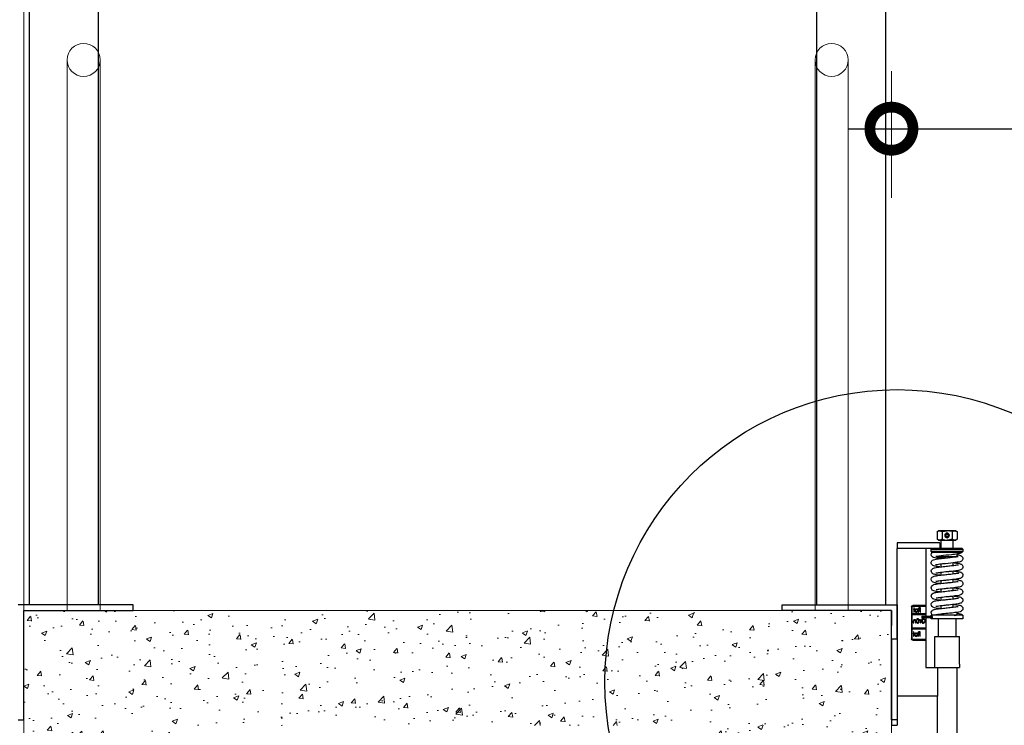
# Model space of a CAD drawing. Extents: x 928609 to 993508, y -1024491 to -979674.
# Tile 29 of 39: x 955726 to 957440, y -1000221 to -998993. Entities that reach past the tile are written whole.
import ezdxf

# ---------------------------------------------------------------- set-up
doc = ezdxf.new("R2010")
doc.units = 0
doc.layers.get('0').update_dxf_attribs({"linetype": 'CONTINUOUS'})
doc.layers.get('Defpoints').update_dxf_attribs({"linetype": 'CONTINUOUS'})
for name, color, linetype in [('Beluchtingstank', 253, 'CONTINUOUS'), ('INSTALLATIE', 6, 'CONTINUOUS'), ('MAAT', 10, 'CONTINUOUS')]:
    doc.layers.add(name, color=color, linetype=linetype)
doc.layers.add('HIDDEN', color=7, linetype='CONTINUOUS', lineweight=9)
doc.styles.add('TAUW-ISOCP', font='tcb_isocp.shx')
doc.dimstyles.new('tzu18-dot_^100', dxfattribs={"dimscale": 100, "dimtxt": 1.8, "dimasz": 3, "dimexe": 2, "dimexo": 0, "dimgap": 0.5, "dimtad": 1, "dimzin": 0, "dimdsep": 46, "dimtxsty": 'TAUW-ISOCP', "dimblk": 'DOTSMALL', "dimcen": 2, "dimdle": 1.5, "dimclre": 8, "dimazin": 0, "dimtp": 1, "dimtm": 1, "dimtfac": 1, "dimtix": 1, "dimtmove": 1, "dimatfit": 3, "dimldrblk": 'DOTSMALL', "dimfxl": 1, "dimtvp": 0.5, "dimtolj": 1, "dimtzin": 0, "dimlwd": -1, "dimlwe": 5, "dimarcsym": 0})

# ---------------------------------------------------------------- blocks, each defined once
blk = doc.blocks.new('voortstuwer zijaanzicht')
at = {"color": 0}
for p, q in [((-111.9, 138.8), (-114.2, 137.4)), ((-114.2, 137.4), (-114.2, 124.1)), ((-111.9, 138.8), (-109.8, 138.8)), ((-109.8, 138.8), (-96.8, 138.8)), ((-105.5, 137.4), (-105.5, 124.1)), ((-96.8, 138.8), (-83.9, 138.8)), ((-88.2, 137.4), (-88.2, 124.1)), ((-83.9, 138.8), (-81.8, 138.8)), ((-79.5, 137.4), (-81.8, 138.8)), ((-79.5, 137.4), (-79.5, 124.1)), ((-114.2, 124.1), (-111.9, 122.8)), ((-109.8, 122.8), (-111.9, 122.8)), ((-96.8, 122.8), (-109.8, 122.8)), ((-106.9, 122.8), (-106.9, 107.8)), ((-83.9, 122.8), (-96.8, 122.8)), ((-95.5, 132.1), (-94.8, 133.3)), ((-93.6, 131.3), (-95, 131.3)), ((-94.8, 133.3), (-94.4, 133.9)), ((-92.9, 131.3), (-93.6, 131.3)), ((-86.8, 107.8), (-86.8, 122.8)), ((-81.8, 122.8), (-83.9, 122.8)), ((-81.8, 122.8), (-79.5, 124.1)), ((-123.3, 107.8), (-124.3, 106.8)), ((-70.2, 106.8), (-124.3, 106.8)), ((-124.3, 106.8), (-124.3, 102.8)), ((-123.3, 107.8), (-71.4, 107.8)), ((-84, 117.8), (-10, 117.8)), ((-84, 117.8), (-84, 107.8)), ((-71.4, 107.8), (-10, 107.8)), ((-69.3, 106.8), (-70.3, 107.8)), ((-69.3, 106.8), (-70.2, 106.8)), ((-69.3, 102.8), (-69.3, 106.8)), ((-60, 107.8), (-60, 8.8)), ((-10, 117.8), (-10, 107.8)), ((-10, -49.2), (-10, 107.8)), ((-124.3, 102.8), (-70.2, 102.8)), ((-124.3, 102.8), (-123.3, 101.8)), ((-71.2, 101.8), (-123.3, 101.8)), ((-72.8, 101.8), (-123.1, 101.8)), ((-113.9, 98.4), (-113.9, 93.8)), ((-112.9, 93.8), (-79.8, 93.8)), ((-81.8, 91.8), (-95.5, 91.8)), ((-86.8, 90.8), (-86.8, 91.8)), ((-81.8, 91.8), (-79.8, 93.8)), ((-79.8, 93.8), (-79.8, 94.4)), ((-70.3, 101.8), (-71.2, 101.8)), ((-70.3, 101.8), (-69.3, 102.8)), ((-70.2, 102.8), (-69.3, 102.8)), ((-106.9, 83), (-106.9, 78.5)), ((-86.8, 76.3), (-86.8, 80.8)), ((-106.9, 68.5), (-106.9, 64)), ((-106.9, 54), (-106.9, 49.5)), ((-86.8, 61.8), (-86.8, 66.3)), ((-86.8, 47.3), (-86.8, 51.8)), ((-106.9, 39.5), (-106.9, 35)), ((-86.8, 32.8), (-86.8, 37.3)), ((-106.9, 25), (-106.9, 20.5)), ((-86.8, 18.3), (-86.8, 22.8)), ((-106.9, 10.5), (-106.9, 6)), ((-86.8, 3.8), (-86.8, 8.3)), ((-60.1, 8.8), (-37, 8.8)), ((-60.1, 7.8), (-60.1, 8.8)), ((-60.1, 7.8), (-60.1, 8.8)), ((-60.1, 8.8), (-60.1, 8.8)), ((-37, 7.8), (-60.1, 7.8)), ((-60.1, 7.8), (-60.1, 7.8)), ((-60.1, 7.8), (-60.1, -5.7)), ((-50.6, 4.7), (-49.3, 4.7)), ((-50.6, -2.8), (-50.6, 4.7)), ((-48.7, 3.9), (-49.9, 3.9)), ((-49.9, 3.9), (-49.9, 1.4)), ((-49.9, 1.4), (-48.8, 1.4)), ((-49.6, 0.6), (-49.9, 0.6)), ((-49.9, 0.6), (-49.9, -2.8)), ((-47.2, -2.8), (-49.6, 0.6)), ((-48.7, 0.6), (-46.3, -2.8)), ((-40.6, 2), (-40.6, 2.6)), ((-40.6, 2.6), (-39.8, 2.6)), ((-39.8, 2), (-40.6, 2)), ((-39.8, 4.8), (-39.1, 4.8)), ((-39.8, 2.6), (-39.8, 4.8)), ((-39.8, -2.8), (-39.8, 2)), ((-39.1, 4.8), (-39.1, 2.6)), ((-39.1, 2.6), (-38.2, 2.6)), ((-38.2, 2), (-39.1, 2)), ((-39.1, 2), (-39.1, -2.8)), ((-38.2, 2.6), (-38.2, 2)), ((-36, -5.7), (-36, 6.8)), ((-35, 6.8), (-35, -49.2)), ((0, 0), (29.5, 0)), ((0, 0), (0, -26.2)), ((-124.3, -8.2), (-96.8, -8.2)), ((-124.3, -8.2), (-124.3, -14.2)), ((-124.3, -14.2), (-96.8, -14.2)), ((-113.9, -3.1), (-113.9, -7.7)), ((-111.9, -14.2), (-111.9, -45.2)), ((-96.8, -8.2), (-69.3, -8.2)), ((-96.8, -14.2), (-69.3, -14.2)), ((-81.8, -45.2), (-81.8, -14.2)), ((-79.8, -8.2), (-79.8, -7.1)), ((-53.3, -9.7), (-70.9, -9.7)), ((-70.9, -12.7), (-53.3, -12.7)), ((-69.3, -9.7), (-69.3, -8.2)), ((-69.3, -14.2), (-69.3, -12.7)), ((-60.1, -5.7), (-36, -5.7)), ((-60.1, -6.7), (-60.1, -5.7)), ((-60.1, -6.7), (-60.1, -5.7)), ((-60.1, -5.7), (-60.1, -5.7)), ((-36, -6.7), (-60.1, -6.7)), ((-60.1, -6.7), (-60.1, -6.7)), ((-60.1, -6.7), (-60.1, -9.7)), ((-60.1, -12.7), (-60.1, -30.7)), ((-52.8, -9.9), (-53.3, -9.7)), ((-53.3, -12.7), (-53.3, -9.7)), ((-53.3, -12.7), (-52.8, -12.6)), ((-52.8, -9.9), (-52.8, -12.6)), ((-52.3, -15.4), (-52.8, -16)), ((-50.8, -21.6), (-50.8, -16.2)), ((-50.8, -16.2), (-50.2, -16.2)), ((-49.9, -2.8), (-50.6, -2.8)), ((-50.2, -16.2), (-50.2, -17)), ((-48.4, -16.3), (-48.8, -16.8)), ((-48, -18.8), (-48, -16.2)), ((-48, -16.2), (-47.4, -16.2)), ((-47.4, -16.2), (-47.4, -18.7)), ((-46.3, -2.8), (-47.2, -2.8)), ((-44.4, -18.7), (-44.4, -16.2)), ((-44.4, -16.2), (-43.7, -16.2)), ((-43.7, -16.2), (-43.7, -18.8)), ((-42.4, -21.6), (-42.4, -16.2)), ((-42.4, -16.2), (-41.7, -16.2)), ((-41.7, -16.2), (-41.7, -17.2)), ((-39.1, -2.8), (-39.8, -2.8)), ((-36, -30.7), (-36, -6.7)), ((-60.1, -30.7), (-36, -30.7)), ((-60.1, -31.7), (-60.1, -30.7)), ((-60.1, -30.7), (-60.1, -30.7)), ((-60.1, -31.7), (-60.1, -30.7)), ((-36, -31.7), (-60.1, -31.7)), ((-60.1, -31.7), (-60.1, -50.2)), ((-60.1, -31.7), (-60.1, -31.7)), ((-54.7, -18.8), (-54.7, -18)), ((-54.7, -18), (-51.9, -18)), ((-52.6, -18.8), (-54.7, -18.8)), ((-50.2, -21.6), (-50.8, -21.6)), ((-50.2, -19.8), (-50.2, -21.6)), ((-41.7, -21.6), (-42.4, -21.6)), ((-41.7, -19.7), (-41.7, -21.6)), ((-38.8, -21.6), (-38.8, -19.1)), ((-38.1, -21.6), (-38.8, -21.6)), ((-38.1, -18.9), (-38.1, -21.6)), ((-36, -49.2), (-36, -31.7)), ((-118.3, -93.2), (-118.3, -45.2)), ((-75.3, -45.2), (-118.3, -45.2)), ((-75.3, -93.2), (-75.3, -45.2)), ((-60.1, -50.2), (-37, -50.2)), ((-60.1, -51.2), (-60.1, -50.2)), ((-60.1, -51.2), (-60.1, -50.2)), ((-60.1, -50.2), (-60.1, -50.2)), ((-37, -51.2), (-60.1, -51.2)), ((-60.1, -51.2), (-60.1, -51.2)), ((-60, -51.2), (-60, -99.2)), ((-50.1, -37.2), (-48.8, -37.2)), ((-50.1, -44.7), (-50.1, -37.2)), ((-49.4, -44.7), (-50.1, -44.7)), ((-49.4, -38), (-49.4, -40.5)), ((-48.3, -38), (-49.4, -38)), ((-49.4, -40.5), (-48.3, -40.5)), ((-49.1, -41.3), (-49.4, -41.3)), ((-49.4, -41.3), (-49.4, -44.7)), ((-46.7, -44.7), (-49.1, -41.3)), ((-48.2, -41.3), (-45.9, -44.7)), ((-45.9, -44.7), (-46.7, -44.7)), ((-40.2, -39.9), (-40.2, -39.2)), ((-40.2, -39.2), (-39.3, -39.2)), ((-39.3, -39.9), (-40.2, -39.9)), ((-39.3, -39.2), (-39.3, -37)), ((-39.3, -37), (-38.6, -37)), ((-39.3, -44.7), (-39.3, -39.9)), ((-38.6, -44.7), (-39.3, -44.7)), ((-38.6, -37), (-38.6, -39.2)), ((-38.6, -39.2), (-37.8, -39.2)), ((-37.8, -39.9), (-38.6, -39.9)), ((-38.6, -39.9), (-38.6, -44.7)), ((-37.8, -39.2), (-37.8, -39.9)), ((-10, -49.2), (-10, -199.2)), ((0, -49.2), (-10, -49.2)), ((0, -49.2), (0, -199.2)), ((0, -49.2), (0, -199.2)), ((-118.3, -93.2), (-118.3, -99.2)), ((-75.9, -99.2), (-118.3, -99.2)), ((-113.7, -99.2), (-113.7, -214.2)), ((-80, -99.2), (-80, -149.2)), ((-60, -99.2), (-75.9, -99.2)), ((-75.3, -99.2), (-75.3, -93.2)), ((-80, -149.2), (-10, -149.2)), ((-80, -214.2), (-80, -149.2)), ((0, -199.2), (-10, -199.2))]:
    blk.add_line(p, q, dxfattribs=at)
at = {"color": 0, "flags": 128}
for points in [[(-105.5, 137.4), (-107.6, 138.4), (-109.8, 138.8)], [(-105.5, 137.4), (-101.3, 138.4), (-96.8, 138.8)], [(-114.2, 124.1), (-112, 123.1), (-109.8, 122.8)], [(-88.2, 124.1), (-92.4, 123.1), (-96.8, 122.8)], [(-113.9, 97.2), (-116.4, 96.8), (-118.5, 96.3), (-120.1, 95.9), (-120.9, 95.5), (-121.6, 95.2), (-122.2, 94.8), (-122.8, 94.2), (-123.6, 93.2), (-124.3, 91.5), (-124.2, 89.3), (-123.2, 87.3), (-121.8, 86), (-119.8, 85.1), (-117.8, 84.5), (-114.6, 84), (-111.2, 83.5), (-107.4, 83), (-103.2, 82.5), (-98.7, 82.1), (-93.9, 81.6), (-91.5, 81.3), (-89, 81.1), (-86.5, 80.8), (-84, 80.5), (-81.7, 80.2), (-79.7, 79.9), (-78.2, 79.6), (-77.3, 79.4), (-76.8, 79.2), (-76.6, 79), (-76.6, 78.9), (-76.6, 78.9)], [(-123.1, 101.7), (-122.9, 101.5), (-122.4, 101.1), (-122.1, 100.9), (-122, 100.8), (-121.8, 100.7), (-121.7, 100.6), (-121.6, 100.5), (-121.4, 100.3), (-121.1, 100.1), (-120.3, 99.8), (-119.1, 99.4), (-117.1, 98.9), (-114.8, 98.5), (-112.3, 98.1), (-109.7, 97.8), (-107.1, 97.5), (-104.5, 97.2), (-99.7, 96.7), (-95, 96.2), (-90.6, 95.7), (-86.4, 95.3), (-82.7, 94.8), (-79.7, 94.3), (-78.5, 94.1), (-77.7, 94), (-77.3, 93.9), (-77.3, 93.9)], [(-84.2, 76), (-82.1, 76.3), (-80, 76.6), (-77.6, 76.9), (-75.7, 77.3), (-73.6, 77.9), (-72.1, 78.7), (-70.8, 79.7), (-69.9, 81), (-69.4, 82.6), (-69.4, 84.1), (-69.8, 85.4), (-70.5, 86.5), (-71.5, 87.5), (-73.3, 88.5), (-75.4, 89.1), (-77.8, 89.6), (-79.9, 90), (-82.2, 90.3), (-84.7, 90.6), (-87.2, 90.9), (-92.4, 91.4), (-97.4, 91.9), (-102, 92.4), (-106.2, 92.9), (-109.9, 93.3), (-112.9, 93.8), (-114.2, 94), (-115.3, 94.2), (-116.1, 94.3), (-116.4, 94.4)], [(-84.1, 90.5), (-82.8, 90.7), (-80.4, 91), (-78.5, 91.3), (-76.3, 91.7), (-74.5, 92.1), (-73.2, 92.6), (-72.2, 93), (-71.5, 93.5), (-70.8, 94.2), (-70, 95.3), (-69.4, 97.2), (-69.6, 99.4), (-70.7, 101.3), (-71.2, 101.7)], [(-109.5, 83.3), (-110.4, 83.2), (-113.2, 82.8), (-115.8, 82.4), (-118, 81.9), (-119.7, 81.5), (-120.9, 81), (-121.7, 80.6), (-122.3, 80.2), (-122.9, 79.6), (-123.6, 78.7), (-124.2, 77.1), (-124.3, 75.1), (-123.7, 73.4), (-122.6, 72.2), (-121.4, 71.3), (-120, 70.7), (-118.4, 70.2), (-116.5, 69.8), (-112.4, 69.1), (-110.1, 68.8), (-107.8, 68.6), (-105, 68.2), (-102.5, 68), (-100.6, 67.8), (-99.1, 67.6), (-97.2, 67.4), (-94.6, 67.2), (-91.5, 66.8), (-88.3, 66.5), (-85.6, 66.2), (-83.4, 65.9), (-81.6, 65.7), (-80.3, 65.4), (-79, 65.2), (-77.9, 65), (-77.3, 64.9), (-77.3, 64.9)], [(-109.6, 68.8), (-110, 68.7), (-113.2, 68.3), (-115.7, 67.9), (-117.6, 67.5), (-119.1, 67.2), (-120.7, 66.6), (-122.3, 65.7), (-123.5, 64.4), (-124.2, 62.7), (-124.3, 61), (-124, 59.8), (-123.7, 58.9), (-123.1, 58.1), (-122.2, 57.3), (-121, 56.5), (-119.7, 56), (-118.4, 55.7), (-117, 55.4), (-114.8, 55), (-112.5, 54.6), (-109.7, 54.3), (-106.2, 53.9), (-102.9, 53.5), (-100, 53.2), (-97.6, 53), (-95.8, 52.8), (-94.4, 52.6), (-92.8, 52.5), (-90.6, 52.2), (-88, 52), (-85.2, 51.6), (-82.6, 51.3), (-80.6, 51), (-79, 50.7), (-78, 50.5), (-77.3, 50.4), (-77.2, 50.4)], [(-84.1, 61.5), (-81.4, 61.9), (-78.7, 62.3), (-76.3, 62.7), (-74.3, 63.2), (-73.1, 63.6), (-72.2, 64.1), (-71.5, 64.5), (-71, 65), (-70.2, 65.9), (-69.6, 67.3), (-69.4, 69.2), (-69.8, 71), (-70.7, 72.3), (-71.8, 73.2), (-73.1, 73.9), (-75.2, 74.6), (-77.7, 75.1), (-80.5, 75.5), (-82.7, 75.8), (-85.2, 76.1), (-87.6, 76.4), (-89.9, 76.7), (-92.8, 77), (-95.4, 77.2), (-97.8, 77.5), (-99.7, 77.7), (-101.9, 77.9), (-104.3, 78.2), (-106.7, 78.4), (-108.9, 78.7), (-110.8, 79), (-112.4, 79.2), (-113.9, 79.4), (-115.2, 79.7), (-116.2, 79.9), (-116.5, 79.9)], [(-109.6, 54.3), (-109.8, 54.2), (-112.7, 53.9), (-114.8, 53.6), (-116.3, 53.3), (-117.3, 53.1), (-118.2, 52.9), (-119.2, 52.6), (-120.5, 52.2), (-121.9, 51.5), (-122.9, 50.7), (-123.6, 49.7), (-124.1, 48.5), (-124.3, 46.6), (-124.1, 45.4), (-123.7, 44.4), (-122.5, 43), (-121.2, 42.1), (-119.5, 41.5), (-117.8, 41), (-115.8, 40.6), (-113.9, 40.3), (-111.6, 40), (-108.9, 39.7), (-105.9, 39.3), (-102, 38.9), (-99, 38.6), (-96.9, 38.4), (-95.4, 38.2), (-93.4, 38), (-91.1, 37.8), (-88.3, 37.5), (-85.4, 37.1), (-82.7, 36.8), (-80.7, 36.5), (-79.3, 36.3), (-78.5, 36.2), (-78.1, 36.1), (-78.1, 36.2)], [(-84.2, 47), (-82.3, 47.3), (-78.7, 47.8), (-76.5, 48.2), (-74.5, 48.6), (-72.8, 49.3), (-71.6, 49.9), (-70.5, 51), (-69.6, 52.6), (-69.4, 54.7), (-70, 56.8), (-71.1, 58.2), (-72.1, 58.9), (-73.1, 59.4), (-74.5, 59.9), (-76.2, 60.3), (-78.5, 60.7), (-80.7, 61.1), (-83.3, 61.4), (-86.2, 61.8), (-89.1, 62.1), (-92.3, 62.4), (-94.6, 62.7), (-96.5, 62.9), (-98.5, 63.1), (-100.8, 63.3), (-103.6, 63.6), (-106.6, 63.9), (-109.4, 64.3), (-111.9, 64.6), (-113.9, 64.9), (-115.4, 65.2), (-116.5, 65.4), (-117.1, 65.7), (-117.3, 65.8), (-117.3, 65.9)], [(-109.5, 39.8), (-110.2, 39.7), (-112.9, 39.3), (-115.3, 39), (-117.4, 38.6), (-119.7, 38), (-121.1, 37.4), (-122, 36.9), (-122.6, 36.4), (-123.3, 35.7), (-124, 34.4), (-124.3, 32.5), (-124, 30.6), (-122.9, 28.9), (-121.6, 27.9), (-120.2, 27.2), (-117.1, 26.4), (-113, 25.7), (-110.6, 25.4), (-108.1, 25.1), (-105.6, 24.8), (-103.4, 24.6), (-101.4, 24.4), (-99.8, 24.2), (-98.5, 24.1), (-96.8, 23.9), (-94.6, 23.7), (-91.9, 23.4), (-88.8, 23), (-86, 22.7), (-83.5, 22.4), (-81.5, 22.1), (-79.8, 21.9), (-78.6, 21.6), (-77.8, 21.5), (-77.6, 21.5)], [(-84.2, 32.5), (-82.3, 32.7), (-79.9, 33.1), (-78, 33.4), (-75.9, 33.8), (-73.8, 34.4), (-72.2, 35.1), (-71.2, 35.8), (-70.3, 36.7), (-69.6, 38), (-69.4, 39.7), (-69.7, 41.5), (-70.8, 43.2), (-72, 44.2), (-73.1, 44.8), (-74.1, 45.2), (-75.8, 45.7), (-77.8, 46.1), (-80.4, 46.5), (-83, 46.9), (-86.1, 47.3), (-89.2, 47.6), (-91.9, 47.9), (-94.2, 48.1), (-96, 48.3), (-97.4, 48.4), (-99, 48.6), (-101.2, 48.8), (-103.8, 49.1), (-106.7, 49.4), (-109.5, 49.8), (-111.8, 50.1), (-113.7, 50.4), (-115, 50.6), (-116, 50.8), (-116.4, 50.9), (-116.4, 50.9)], [(-84.2, 18), (-81.7, 18.3), (-78.8, 18.8), (-76, 19.3), (-74.1, 19.8), (-72.8, 20.3), (-71.9, 20.7), (-71.6, 20.9), (-71.4, 21.1), (-70.8, 21.7), (-70.1, 22.6), (-69.5, 24), (-69.4, 25.5), (-69.6, 26.7), (-69.9, 27.6), (-70.1, 28), (-70.4, 28.4), (-71.2, 29.3), (-72.8, 30.3), (-74.5, 30.9), (-75.8, 31.2), (-77.2, 31.5), (-79.2, 31.9), (-81.5, 32.2), (-84.4, 32.5), (-87.3, 32.9), (-90, 33.2), (-93.2, 33.5), (-95.8, 33.8), (-98.8, 34.1), (-101.4, 34.4), (-104.2, 34.7), (-107.2, 35), (-109.9, 35.3), (-112.3, 35.7), (-114.2, 36), (-115.6, 36.2), (-116.3, 36.4), (-116.4, 36.4)], [(-109.5, 25.3), (-110.9, 25.1), (-114.8, 24.6), (-117, 24.2), (-119, 23.7), (-120.7, 23.1), (-122.1, 22.3), (-123.5, 20.9), (-124.3, 18.8), (-124.2, 16.6), (-123.4, 15.1), (-122.7, 14.2), (-122, 13.6), (-121.3, 13.2), (-120, 12.7), (-118.1, 12.1), (-116, 11.7), (-114.1, 11.4), (-111.9, 11.1), (-109, 10.7), (-106.2, 10.4), (-102.9, 10), (-99.8, 9.7), (-97.2, 9.4), (-95, 9.2), (-93.3, 9), (-91.3, 8.8), (-88.7, 8.5), (-85.6, 8.2), (-82.6, 7.8), (-80.3, 7.4), (-78.7, 7.2), (-77.7, 7), (-77.3, 6.9), (-77.3, 6.9)], [(-84.2, 3.5), (-81, 3.9), (-77.8, 4.4), (-74.9, 5), (-73.6, 5.4), (-72.2, 6), (-70.8, 7.1), (-69.7, 9), (-69.4, 11.2), (-69.9, 13.1), (-70.7, 14.3), (-71.4, 14.9), (-72.1, 15.4), (-73.1, 15.9), (-74.4, 16.4), (-75.8, 16.7), (-77.5, 17.1), (-79.7, 17.4), (-82.5, 17.8), (-85.8, 18.2), (-89, 18.6), (-91.6, 18.8), (-93.5, 19), (-95.2, 19.2), (-97.4, 19.5), (-100.2, 19.7), (-103.3, 20.1), (-106.5, 20.4), (-109.1, 20.7), (-111.2, 21), (-112.8, 21.2), (-114, 21.4), (-115.2, 21.7), (-116.2, 21.9), (-116.5, 21.9), (-116.5, 21.9)], [(-109.5, 10.8), (-113.5, 10.2), (-117.1, 9.6), (-119, 9.2), (-120.7, 8.6), (-122.3, 7.7), (-123.4, 6.5), (-124.1, 5.1), (-124.3, 3.8), (-124.2, 2.3), (-123.5, 0.7), (-122.2, -0.7), (-120.9, -1.5), (-119.7, -2), (-116.7, -2.7), (-112.8, -3.3), (-110.4, -3.6), (-108, -3.9), (-105.7, -4.2), (-103.6, -4.4), (-101, -4.7), (-98.2, -5), (-94.9, -5.3), (-92, -5.6), (-88.9, -5.9), (-85.9, -6.3), (-83.1, -6.6), (-80.7, -7), (-78.8, -7.3), (-78.1, -7.4), (-77.6, -7.5), (-77.3, -7.6), (-77.3, -7.6)], [(-71.9, -8.3), (-71.5, -8), (-70.9, -7.5), (-70.2, -6.5), (-69.5, -5), (-69.4, -4.1), (-69.4, -3), (-70.1, -1), (-70.9, -0.2), (-71.7, 0.5), (-73.3, 1.4), (-74.6, 1.9), (-76.5, 2.4), (-78.9, 2.8), (-81.9, 3.2), (-84.8, 3.6), (-87.7, 3.9), (-90.5, 4.2), (-92.9, 4.5), (-95.4, 4.7), (-97.3, 4.9), (-99.7, 5.2), (-102, 5.4), (-104.8, 5.7), (-107.7, 6.1), (-110.3, 6.4), (-112.4, 6.7), (-114, 6.9), (-115.3, 7.2), (-116.1, 7.3), (-116.3, 7.4)], [(-113.9, -4.3), (-115.6, -4.6), (-117.6, -5), (-119.6, -5.5), (-121, -6), (-121.9, -6.5), (-122.5, -7), (-123.2, -7.7), (-123.5, -8.2)], [(-71.4, -11.2), (-71.4, -10.8), (-71.3, -10.4), (-71.2, -10), (-71, -9.8), (-70.9, -9.8)], [(-70.9, -12.7), (-71, -12.7), (-71.2, -12.4), (-71.3, -12), (-71.4, -11.5), (-71.4, -11.2)]]:
    blk.add_lwpolyline(points, dxfattribs=at)
at = {"color": 0}
blk.add_circle((-96.8, 130.8), 4, dxfattribs=at)
for centre, radius, start, end in [((-109.7, 130.5), 8.25, 91.24, 123.144), ((-97.1, 108.8), 30, 72.8014, 89.6108), ((-83.5, 129.9), 8.91, 92.4609, 121.9231), ((-84.1, 130.2), 8.52, 57.3858, 88.2302), ((-110, 131), 8.25, 271.2398, 303.1441), ((-96.6, 152.7), 30, 252.8014, 269.6108), ((-96.8, 130.8), 3.31, 51.1397, 8.8603), ((-96.8, 130.8), 1.95, 44.8572, 15.1428), ((-83.5, 131.7), 8.92, 238.0878, 267.5283), ((-84.1, 131.3), 8.52, 271.7627, 302.6212), ((-37, 6.8), 2, 0, 90), ((-37, 6.8), 1, 0, 90), ((-122.5, -80.3), 73.2, 79.764, 84.9566), ((-37, -49.2), 1, 270, 0), ((-37, -49.2), 2, 270, 0)]:
    blk.add_arc(centre, radius, start, end, dxfattribs=at)
for points, knots in [([(-49.3, 4.7), (-49, 4.7), (-48.5, 4.7), (-48, 4.6), (-47.8, 4.5)], [0, 0, 0, 0, 0.5603032, 1, 1, 1, 1]), ([(-48.8, 1.4), (-48.5, 1.4), (-48.1, 1.4), (-47.5, 1.6), (-47.2, 2.1), (-47.1, 2.5), (-47.1, 2.6)], [0, 0, 0, 0, 0.281567, 0.559799, 0.779728, 1, 1, 1, 1]), ([(-47.1, 2.6), (-47.1, 2.8), (-47.1, 3.1), (-47.4, 3.5), (-47.9, 3.9), (-48.4, 3.9), (-48.7, 3.9)], [0, 0, 0, 0, 0.187114, 0.374123, 0.560637, 1, 1, 1, 1]), ([(-46.4, 2.6), (-46.5, 2.3), (-46.5, 1.7), (-47.1, 0.9), (-47.9, 0.6), (-48.5, 0.6), (-48.7, 0.6)], [0, 0, 0, 0, 0.280112, 0.55852, 0.778716, 1, 1, 1, 1]), ([(-47.8, 4.5), (-47.5, 4.5), (-47.1, 4.3), (-46.5, 3.6), (-46.5, 3), (-46.4, 2.6)], [0, 0, 0, 0, 0.280312, 0.561099, 1, 1, 1, 1]), ([(-45.9, -0.1), (-45.9, 0.3), (-45.8, 1), (-45.4, 1.6), (-45.3, 1.8)], [0, 0, 0, 0, 0.55962, 1, 1, 1, 1]), ([(-45.3, 1.8), (-45, 2.1), (-44.5, 2.6), (-43.7, 2.7), (-43.4, 2.7)], [0, 0, 0, 0, 0.559193, 1, 1, 1, 1]), ([(-43.4, 2.1), (-43.7, 2), (-44.3, 1.9), (-44.9, 1.3), (-45.2, 0.6), (-45.2, 0.1), (-45.3, -0.1)], [0, 0, 0, 0, 0.2783312, 0.5583014, 0.7790416, 1, 1, 1, 1]), ([(-43.4, 2.7), (-43, 2.7), (-42.3, 2.6), (-41.8, 2.1), (-41.6, 1.8)], [0, 0, 0, 0, 0.558549, 1, 1, 1, 1]), ([(-41.6, -0.1), (-41.6, 0.2), (-41.7, 0.8), (-42.1, 1.5), (-42.7, 2), (-43.2, 2), (-43.4, 2.1)], [0, 0, 0, 0, 0.28032, 0.560305, 0.780359, 1, 1, 1, 1]), ([(-41.6, 1.8), (-41.4, 1.5), (-41, 0.9), (-41, 0.2), (-40.9, -0.1)], [0, 0, 0, 0, 0.559131, 1, 1, 1, 1]), ([(-58.8, -17.9), (-58.8, -17.3), (-58.6, -16.2), (-57.8, -14.9), (-56.6, -14.1), (-55.7, -14), (-55.3, -14)], [0, 0, 0, 0, 0.2801528, 0.5598324, 0.7798792, 1, 1, 1, 1]), ([(-55.2, -14.7), (-55.7, -14.8), (-56.6, -14.9), (-57.5, -15.8), (-58, -16.8), (-58.1, -17.5), (-58.1, -17.9)], [0, 0, 0, 0, 0.27911, 0.558707, 0.779348, 1, 1, 1, 1]), ([(-55.3, -14), (-54.6, -14.1), (-53.4, -14.2), (-52.6, -15.1), (-52.3, -15.4)], [0, 0, 0, 0, 0.557913, 1, 1, 1, 1]), ([(-52.8, -16), (-53.2, -15.6), (-53.9, -14.9), (-54.8, -14.8), (-55.2, -14.7)], [0, 0, 0, 0, 0.560243, 1, 1, 1, 1]), ([(-50.2, -17), (-50, -16.7), (-49.8, -16.4), (-49.3, -16.1), (-49.1, -16.1), (-49, -16.1)], [0, 0, 0, 0, 0.559093, 0.779718, 1, 1, 1, 1]), ([(-49.1, -16.7), (-49.2, -16.8), (-49.5, -16.9), (-49.9, -17.3), (-50, -17.7), (-50.1, -17.9)], [0, 0, 0, 0, 0.277479, 0.558124, 1, 1, 1, 1]), ([(-48.8, -16.8), (-48.8, -16.8), (-48.9, -16.8), (-49, -16.8), (-49.1, -16.7)], [0, 0, 0, 0, 0.560505, 1, 1, 1, 1]), ([(-49, -16.1), (-48.9, -16.1), (-48.7, -16.1), (-48.5, -16.2), (-48.4, -16.3)], [0, 0, 0, 0, 0.558997, 1, 1, 1, 1]), ([(-47.3, -14.7), (-47.3, -14.6), (-47.3, -14.4), (-47.1, -14.2), (-46.9, -14.1), (-46.8, -14.1), (-46.7, -14.1)], [0, 0, 0, 0, 0.2800893, 0.5599255, 0.7800119, 1, 1, 1, 1]), ([(-46.7, -15.3), (-46.8, -15.3), (-47, -15.3), (-47.2, -15.1), (-47.3, -14.9), (-47.3, -14.7), (-47.3, -14.7)], [0, 0, 0, 0, 0.2787076, 0.5585546, 0.7793758, 1, 1, 1, 1]), ([(-46.7, -14.1), (-46.7, -14.1), (-46.5, -14.1), (-46.3, -14.3), (-46.2, -14.5), (-46.2, -14.6), (-46.2, -14.7)], [0, 0, 0, 0, 0.278566, 0.558562, 0.779318, 1, 1, 1, 1]), ([(-46.2, -14.7), (-46.2, -14.8), (-46.2, -14.9), (-46.4, -15.1), (-46.5, -15.3), (-46.7, -15.3), (-46.7, -15.3)], [0, 0, 0, 0, 0.2800818, 0.5600468, 0.780121, 1, 1, 1, 1]), ([(-43.4, -2.9), (-43.8, -2.9), (-44.6, -2.8), (-45.4, -2), (-45.9, -1.1), (-45.9, -0.4), (-45.9, -0.1)], [0, 0, 0, 0, 0.278995, 0.558481, 0.779188, 1, 1, 1, 1]), ([(-45.4, -14.7), (-45.4, -14.6), (-45.4, -14.4), (-45.3, -14.2), (-45.1, -14.1), (-45, -14.1), (-44.9, -14.1)], [0, 0, 0, 0, 0.280088, 0.559925, 0.780012, 1, 1, 1, 1]), ([(-44.9, -15.3), (-45, -15.3), (-45.2, -15.3), (-45.3, -15.1), (-45.4, -14.9), (-45.4, -14.7), (-45.4, -14.7)], [0, 0, 0, 0, 0.278701, 0.558554, 0.779376, 1, 1, 1, 1]), ([(-45.3, -0.1), (-45.2, -0.4), (-45.2, -1), (-44.7, -1.7), (-44.1, -2.2), (-43.7, -2.2), (-43.4, -2.3)], [0, 0, 0, 0, 0.280315, 0.560186, 0.780166, 1, 1, 1, 1]), ([(-44.9, -14.1), (-44.8, -14.1), (-44.7, -14.1), (-44.5, -14.3), (-44.4, -14.5), (-44.4, -14.6), (-44.4, -14.7)], [0, 0, 0, 0, 0.278573, 0.558567, 0.779318, 1, 1, 1, 1]), ([(-44.4, -14.7), (-44.4, -14.8), (-44.4, -14.9), (-44.5, -15.1), (-44.7, -15.3), (-44.9, -15.3), (-44.9, -15.3)], [0, 0, 0, 0, 0.280082, 0.560042, 0.780122, 1, 1, 1, 1]), ([(-43.4, -2.3), (-43.1, -2.2), (-42.6, -2.1), (-42, -1.5), (-41.7, -0.8), (-41.6, -0.4), (-41.6, -0.1)], [0, 0, 0, 0, 0.278806, 0.558196, 0.779047, 1, 1, 1, 1]), ([(-40.9, -0.1), (-41, -0.5), (-41.1, -1.3), (-41.7, -2.2), (-42.5, -2.9), (-43.1, -2.9), (-43.4, -2.9)], [0, 0, 0, 0, 0.280101, 0.560165, 0.780011, 1, 1, 1, 1]), ([(-41.7, -17.2), (-41.4, -16.8), (-41, -16.2), (-40.2, -16.1), (-39.9, -16.1)], [0, 0, 0, 0, 0.559905, 1, 1, 1, 1]), ([(-40, -16.7), (-40.2, -16.8), (-40.7, -16.8), (-41.3, -17.4), (-41.5, -17.9), (-41.6, -18.2)], [0, 0, 0, 0, 0.2798594, 0.5607543, 1, 1, 1, 1]), ([(-38.9, -17.8), (-38.9, -17.7), (-38.9, -17.3), (-39.2, -17), (-39.6, -16.8), (-39.9, -16.8), (-40, -16.7)], [0, 0, 0, 0, 0.2803144, 0.5590476, 0.7793395, 1, 1, 1, 1]), ([(-39.9, -16.1), (-39.8, -16.1), (-39.4, -16.1), (-39, -16.3), (-38.7, -16.6), (-38.3, -17.1), (-38.2, -17.9), (-38.1, -18.5), (-38.1, -18.9)], [0, 0, 0, 0, 0.1250365, 0.2500178, 0.3750956, 0.5001487, 0.7494955, 1, 1, 1, 1]), ([(-58, -20.4), (-58.3, -20), (-58.7, -19.2), (-58.8, -18.3), (-58.8, -17.9)], [0, 0, 0, 0, 0.559294, 1, 1, 1, 1]), ([(-58.1, -17.9), (-58.1, -18.3), (-58, -19.2), (-57.2, -20.3), (-56.2, -21), (-55.5, -21), (-55.1, -21.1)], [0, 0, 0, 0, 0.279896, 0.559517, 0.779799, 1, 1, 1, 1]), ([(-55.2, -21.8), (-55.8, -21.8), (-56.9, -21.6), (-57.7, -20.8), (-58, -20.4)], [0, 0, 0, 0, 0.558903, 1, 1, 1, 1]), ([(-51.9, -18), (-51.9, -18.5), (-52, -19.6), (-52.7, -20.9), (-53.9, -21.7), (-54.7, -21.8), (-55.2, -21.8)], [0, 0, 0, 0, 0.280748, 0.560151, 0.77982, 1, 1, 1, 1]), ([(-55.1, -21.1), (-54.8, -21), (-54, -21), (-53.2, -20.3), (-52.7, -19.6), (-52.6, -19), (-52.6, -18.8)], [0, 0, 0, 0, 0.279725, 0.5591839, 0.7794565, 1, 1, 1, 1]), ([(-50.1, -17.9), (-50.1, -18.3), (-50.2, -18.9), (-50.2, -19.5), (-50.2, -19.8)], [0, 0, 0, 0, 0.559721, 1, 1, 1, 1]), ([(-45.9, -21.7), (-46.2, -21.7), (-46.8, -21.7), (-47.3, -21.2), (-47.8, -20.7), (-48, -19.8), (-48, -19.1), (-48, -18.8)], [0, 0, 0, 0, 0.249025, 0.37428, 0.499591, 0.74901, 1, 1, 1, 1]), ([(-47.4, -18.7), (-47.4, -19), (-47.4, -19.4), (-47.3, -19.8), (-47.3, -20)], [0, 0, 0, 0, 0.560256, 1, 1, 1, 1]), ([(-47.3, -20), (-47.2, -20.2), (-47.1, -20.5), (-46.7, -20.9), (-46.3, -21), (-46, -21.1), (-45.9, -21.1)], [0, 0, 0, 0, 0.279891, 0.559355, 0.779589, 1, 1, 1, 1]), ([(-43.7, -18.8), (-43.7, -19.2), (-43.7, -20), (-44.1, -21), (-45, -21.7), (-45.6, -21.7), (-45.9, -21.7)], [0, 0, 0, 0, 0.28157, 0.560501, 0.779831, 1, 1, 1, 1]), ([(-45.9, -21.1), (-45.7, -21.1), (-45.4, -21), (-44.9, -20.8), (-44.6, -20.4), (-44.5, -20.2), (-44.5, -20)], [0, 0, 0, 0, 0.2799694, 0.5595402, 0.7797802, 1, 1, 1, 1]), ([(-44.5, -20), (-44.5, -19.8), (-44.4, -19.4), (-44.4, -18.9), (-44.4, -18.7)], [0, 0, 0, 0, 0.55953, 1, 1, 1, 1]), ([(-41.6, -18.2), (-41.6, -18.5), (-41.7, -19), (-41.7, -19.5), (-41.7, -19.7)], [0, 0, 0, 0, 0.559756, 1, 1, 1, 1]), ([(-38.8, -19.1), (-38.8, -18.8), (-38.8, -18.4), (-38.8, -18), (-38.9, -17.8)], [0, 0, 0, 0, 0.560077, 1, 1, 1, 1]), ([(-48.8, -37.2), (-48.5, -37.2), (-48, -37.2), (-47.5, -37.3), (-47.3, -37.3)], [0, 0, 0, 0, 0.5603011, 1, 1, 1, 1]), ([(-46.6, -39.2), (-46.7, -39.1), (-46.7, -38.8), (-46.9, -38.4), (-47.4, -38), (-47.9, -38), (-48.3, -38)], [0, 0, 0, 0, 0.187116, 0.374127, 0.560626, 1, 1, 1, 1]), ([(-48.3, -40.5), (-48.1, -40.5), (-47.6, -40.5), (-47, -40.2), (-46.7, -39.7), (-46.7, -39.4), (-46.6, -39.2)], [0, 0, 0, 0, 0.281567, 0.559799, 0.779728, 1, 1, 1, 1]), ([(-46, -39.2), (-46, -39.5), (-46.1, -40.2), (-46.7, -40.9), (-47.5, -41.2), (-48, -41.2), (-48.2, -41.3)], [0, 0, 0, 0, 0.2801122, 0.5585214, 0.7787161, 1, 1, 1, 1]), ([(-47.3, -37.3), (-47.1, -37.4), (-46.6, -37.6), (-46.1, -38.2), (-46, -38.9), (-46, -39.2)], [0, 0, 0, 0, 0.280314, 0.5611, 1, 1, 1, 1]), ([(-45.5, -42), (-45.4, -41.6), (-45.4, -40.9), (-45, -40.3), (-44.8, -40)], [0, 0, 0, 0, 0.559619, 1, 1, 1, 1]), ([(-43, -44.8), (-43.4, -44.8), (-44.2, -44.7), (-44.9, -43.8), (-45.4, -42.9), (-45.4, -42.3), (-45.5, -42)], [0, 0, 0, 0, 0.278995, 0.558481, 0.779188, 1, 1, 1, 1]), ([(-44.8, -40), (-44.5, -39.8), (-44, -39.2), (-43.3, -39.2), (-43, -39.1)], [0, 0, 0, 0, 0.559196, 1, 1, 1, 1]), ([(-43, -39.8), (-43.3, -39.9), (-43.9, -40), (-44.4, -40.6), (-44.8, -41.3), (-44.8, -41.8), (-44.8, -42)], [0, 0, 0, 0, 0.278331, 0.558303, 0.779042, 1, 1, 1, 1]), ([(-44.8, -42), (-44.8, -42.3), (-44.7, -42.9), (-44.3, -43.6), (-43.7, -44.1), (-43.2, -44.1), (-43, -44.1)], [0, 0, 0, 0, 0.280315, 0.560186, 0.780166, 1, 1, 1, 1]), ([(-43, -39.1), (-42.6, -39.2), (-41.8, -39.3), (-41.4, -39.8), (-41.1, -40)], [0, 0, 0, 0, 0.558546, 1, 1, 1, 1]), ([(-41.1, -42), (-41.2, -41.7), (-41.2, -41.1), (-41.7, -40.4), (-42.3, -39.9), (-42.7, -39.8), (-43, -39.8)], [0, 0, 0, 0, 0.2803206, 0.5603066, 0.7803608, 1, 1, 1, 1]), ([(-43, -44.1), (-42.7, -44.1), (-42.1, -44), (-41.5, -43.4), (-41.2, -42.7), (-41.2, -42.2), (-41.1, -42)], [0, 0, 0, 0, 0.278806, 0.558196, 0.779047, 1, 1, 1, 1]), ([(-40.5, -42), (-40.5, -42.4), (-40.6, -43.2), (-41.2, -44.1), (-42, -44.7), (-42.7, -44.8), (-43, -44.8)], [0, 0, 0, 0, 0.2801, 0.560175, 0.780012, 1, 1, 1, 1]), ([(-41.1, -40), (-40.9, -40.4), (-40.5, -41), (-40.5, -41.7), (-40.5, -42)], [0, 0, 0, 0, 0.559131, 1, 1, 1, 1])]:
    blk.add_open_spline(points, degree=3, knots=knots, dxfattribs=at)
blk = doc.blocks.new('_DotSmall')
at = {"color": 0, "linetype": 'ByBlock', "const_width": 0.5}
blk.add_lwpolyline([(-0.0625, 0, 1), (0.0625, 0, 1)], format="xyb", close=True, dxfattribs=at)
blk = doc.blocks.new('*D14')
at = {"layer": 'Defpoints', "color": 0}
for p in [(965993, -999182.9), (957243.6, -999303.2), (965993, -999486.1)]:
    blk.add_point(p, dxfattribs=at)
at = {"layer": 'MAAT', "color": 8, "lineweight": 5}
for p, q in [((957243.6, -999303.2), (957243.6, -999082.9)), ((965993, -999486.1), (965993, -999082.9))]:
    blk.add_line(p, q, dxfattribs=at)
at = {"layer": 'MAAT', "color": 0}
blk.add_line((957168.6, -999182.9), (966068, -999182.9), dxfattribs=at)
at = {"layer": 'MAAT', "color": 0, "xscale": 150, "yscale": 150, "zscale": 150, "rotation": 180}
blk.add_blockref('_DotSmall', (957243.6, -999182.9), dxfattribs=at)
at = {"layer": 'MAAT', "color": 0, "xscale": 150, "yscale": 150, "zscale": 150}
blk.add_blockref('_DotSmall', (965993, -999182.9), dxfattribs=at)
at = {"layer": 'MAAT', "color": 7, "insert": (961618.3, -999112.9), "char_height": 90, "attachment_point": 5, "style": 'TAUW-ISOCP'}
blk.add_mtext('\\A1;8749', dxfattribs=at)
blk = doc.blocks.new('*D25')
at = {"layer": 'Defpoints', "color": 0}
for p in [(955143.1, -998327.2), (955143.1, -999862.2), (955733.6, -1000021.5)]:
    blk.add_point(p, dxfattribs=at)
at = {"layer": 'MAAT', "color": 8, "lineweight": 5}
for p, q in [((955143.1, -999862.2), (955143.1, -998227.2)), ((955733.6, -1000021.5), (955733.6, -998227.2))]:
    blk.add_line(p, q, dxfattribs=at)
at = {"layer": 'MAAT', "color": 0}
blk.add_line((955808.6, -998327.2), (955068.1, -998327.2), dxfattribs=at)
at = {"layer": 'MAAT', "color": 0, "xscale": 150, "yscale": 150, "zscale": 150, "rotation": 180}
blk.add_blockref('_DotSmall', (955143.1, -998327.2), dxfattribs=at)
at = {"layer": 'MAAT', "color": 0, "xscale": 150, "yscale": 150, "zscale": 150}
blk.add_blockref('_DotSmall', (955733.6, -998327.2), dxfattribs=at)
at = {"layer": 'MAAT', "color": 7, "insert": (955438.4, -998257.2), "char_height": 90, "attachment_point": 5, "style": 'TAUW-ISOCP'}
blk.add_mtext('\\A1;590', dxfattribs=at)
blk = doc.blocks.new('hijs op brug zijaanzicht')
at = {"layer": 'INSTALLATIE', "color": 10}
for p, q in [((-745, 10), (-745, 2582)), ((-625, 10), (-625, 2582)), ((625, 10), (625, 2582)), ((745, 10), (745, 2582)), ((-565, 10), (-765, 10)), ((-755, -190), (-755, 0)), ((-755, 0), (-565, 0)), ((-565, 0), (-565, 10)), ((565, 0), (565, 10)), ((565, 10), (765, 10)), ((755, 0), (565, 0)), ((755, -190), (755, 0)), ((765, 10), (765, -190)), ((-765, -190), (-755, -190)), ((765, -190), (755, -190))]:
    blk.add_line(p, q, dxfattribs=at)

msp = doc.modelspace()

# ---------------------------------------------------------------- hatches: boundary and pattern name
at = {"layer": 'Beluchtingstank', "lineweight": 9}
h = msp.add_hatch(dxfattribs=at)
h.set_pattern_fill('AR-CONC', color=256, scale=0.5, style=0)
h.set_pattern_definition([(50, (903136.975, -1033595.29), (91.092334, -7.96954), [9.525, -104.775]), (355, (903136.97, -1033595.29), (-17.62141, 95.52832), [7.62, -83.82]), (100.451, (903144.57, -1033595.95), (73.47125, 87.55834), [8.095, -89.045]), (46.1842, (903136.97, -1033569.89), (135.53952, -21.02116), [14.2875, -157.1625]), (96.6356, (903148.27, -1033571.64), (118.70212, 123.71278), [12.1425, -133.5675]), (351.184, (903136.97, -1033569.89), (118.7023, 123.71256), [11.43, -125.73]), (21, (903149.675, -1033576.24), (75.80744, -51.13276), [9.525, -104.775]), (326, (903149.67, -1033576.24), (30.90101, 92.09398), [7.62, -83.82]), (71.4514, (903155.99, -1033580.5), (106.70825, 40.96143), [8.095, -89.045]), (37.5, (903136.975, -1033595.286), (1.544302, 42.27752), [0, -82.804, 0, -85.09, 0, -84.1375]), (7.5, (903136.975, -1033595.286), (33.40983, 50.090287), [0, -48.514, 0, -80.899, 0, -32.0675]), (327.5, (903108.654, -1033595.286), (67.795298, -2.864372), [0, -31.75, 0, -99.06, 0, -131.445]), (317.5, (903095.954, -1033595.286), (74.06459, 12.713246), [0, -41.275, 0, -65.786, 0, -93.345])])
h.paths.add_polyline_path([(957243.596, -1000021.476), (955733.596, -1000021.476), (955733.596, -1000721.476), (957243.596, -1000721.476)])
h.paths.add_polyline_path([(956943.838, -1000521.476), (956033.354, -1000521.476), (956033.354, -1000221.476), (956943.838, -1000221.476)], flags=16)

# ---------------------------------------------------------------- linework, layer by layer
at = {"layer": 'Beluchtingstank', "lineweight": 9, "ltscale": 0.01}
for p, q in [((955808.878, -999063.256), (955808.878, -1000021.476)), ((955866.492, -999063.256), (955866.492, -1000021.476)), ((957110.7, -999063.256), (957110.7, -1000021.476)), ((957168.314, -999063.256), (957168.314, -1000021.476)), ((955733.596, -1000021.476), (955733.596, -1000721.476)), ((955733.596, -1000021.476), (957243.596, -1000021.476)), ((957243.596, -1000021.476), (957243.596, -1000721.476))]:
    msp.add_line(p, q, dxfattribs=at)
for centre in [(955837.685, -999063.256), (957139.507, -999063.256)]:
    msp.add_circle(centre, 28.807, dxfattribs=at)
at = {"layer": 'INSTALLATIE', "color": 1}
msp.add_circle((957253.596, -1000145.721), 508.723, dxfattribs=at)

# ---------------------------------------------------------------- block references
at = {"layer": 'HIDDEN'}
msp.add_blockref('hijs op brug zijaanzicht', (956488.596, -1000021.476), dxfattribs=at)
at = {"layer": 'INSTALLATIE', "xscale": -1}
msp.add_blockref('voortstuwer zijaanzicht', (957243.596, -1000021.476), dxfattribs=at)

# ---------------------------------------------------------------- dimensions: what is measured, and where the dimension line sits
at = {"layer": 'MAAT'}
for base, p1, p2, picture, middle in [((955143.141, -998327.163), (955733.596, -1000021.476), (955143.141, -999862.229), '*D25', (955438.369, -998257.163)), ((965992.996, -999182.943), (957243.596, -999303.216), (965992.996, -999486.079), '*D14', (961618.296, -999112.943))]:
    dim = msp.add_linear_dim(base=base, p1=p1, p2=p2, dimstyle='tzu18-dot_^100', override={"dimscale": 50, "dimdec": 0, "dimclrt": 7}, dxfattribs=at)
    dim.commit()
    dim.dimension.update_dxf_attribs({"geometry": picture, "text_midpoint": middle})

doc.saveas('drawing.dxf')
